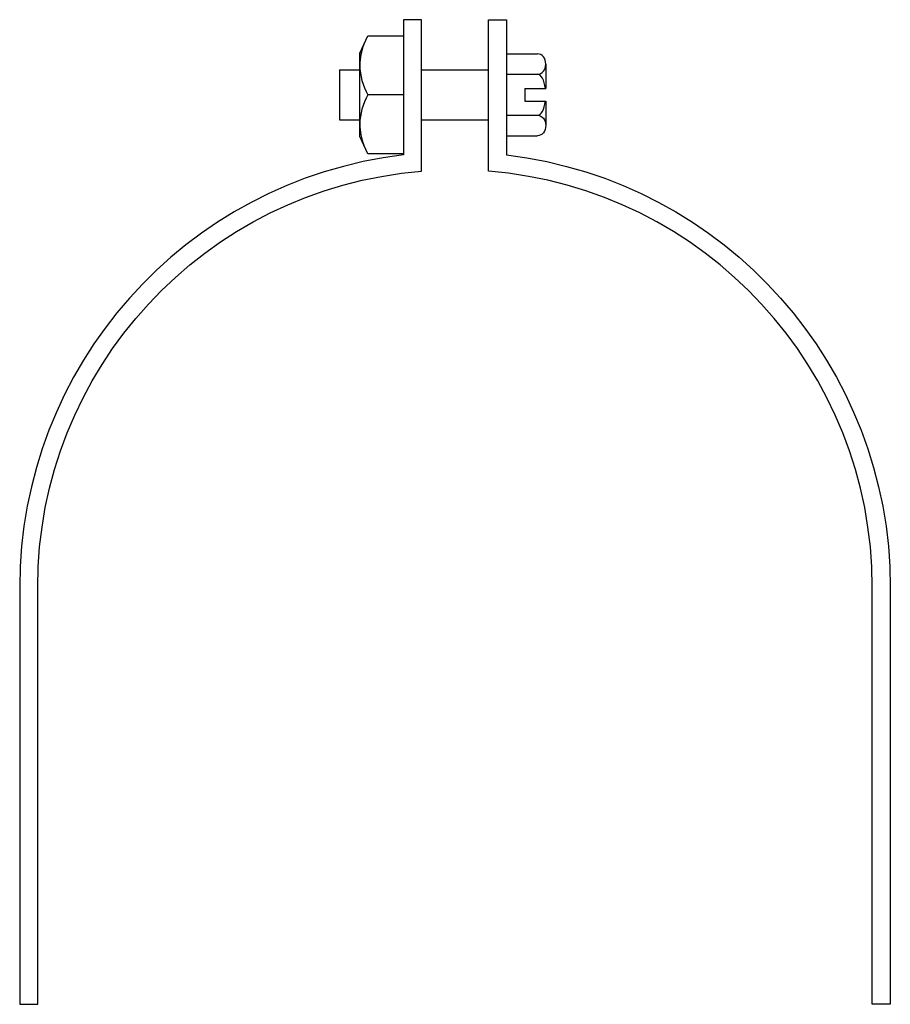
# Model space of a CAD drawing. Extents: x 11 to 205, y 30 to 250.
import ezdxf

# ---------------------------------------------------------------- set-up
doc = ezdxf.new("R2010")
doc.units = 0
doc.header["$MEASUREMENT"] = 0
doc.layers.get('0').update_dxf_attribs({"linetype": 'CONTINUOUS'})

# ---------------------------------------------------------------- blocks, each defined once
blk = doc.blocks.new('AI9-BLK1')
at = {"color": 7}
blk.add_line((4.9, 0), (-3.1, 0), dxfattribs=at)
blk.add_lwpolyline([(-3.1, -13.2), (-4.9, -9.33), (-4.9, 9.33), (-3.1, 13.2), (4.9, 13.2), (4.9, -13.2)], close=True, dxfattribs=at)
blk.add_open_spline([(-4, 11.27), (-4.56, 9.77), (-4.87, 8.2), (-4.9, 6.6), (-4.85, 4.29), (-4.23, 2.02), (-3.1, 0), (-4.23, -2.02), (-4.85, -4.29), (-4.9, -6.6), (-4.87, -8.2), (-4.56, -9.77), (-4, -11.27)], degree=3, knots=[0, 0, 0, 0, 1, 1, 1, 2, 2, 2, 3, 3, 3, 4, 4, 4, 4], dxfattribs=at)

msp = doc.modelspace()

# ---------------------------------------------------------------- linework, layer by layer
at = {"color": 7}
for p, q in [((119.45, 242.19), (119.45, 223.86)), ((119.45, 242.19), (126.39, 242.19)), ((82.12, 238.63), (86.71, 238.63)), ((82.12, 238.63), (82.12, 227.43)), ((100.48, 238.63), (115.42, 238.63)), ((128.26, 239.9), (128.26, 234.43)), ((119.45, 237.61), (126.39, 237.61)), ((123.6, 234.43), (123.6, 231.62)), ((123.6, 234.43), (128.26, 234.43)), ((123.6, 231.62), (128.26, 231.62)), ((128.26, 231.62), (128.26, 226.15)), ((82.12, 227.43), (86.71, 227.43)), ((100.48, 227.43), (115.42, 227.43)), ((119.45, 228.44), (126.39, 228.44)), ((119.45, 223.86), (126.39, 223.86))]:
    msp.add_line(p, q, dxfattribs=at)
for points, knots in [([(96.45, 249.82), (96.45, 249.82), (100.48, 249.82), (100.48, 249.82), (100.48, 249.82), (100.48, 215.93), (100.48, 215.93), (51.99, 212.04), (14.62, 171.55), (14.62, 122.9), (14.62, 122.9), (14.62, 29.58), (14.62, 29.58), (14.62, 29.58), (10.59, 29.58), (10.59, 29.58), (10.59, 29.58), (10.59, 122.9), (10.59, 122.9), (10.59, 172.22), (47.48, 213.75), (96.45, 219.58), (96.45, 219.58), (96.45, 249.82), (96.45, 249.82)], [0, 0, 0, 0, 1, 1, 1, 2, 2, 2, 3, 3, 3, 4, 4, 4, 5, 5, 5, 6, 6, 6, 7, 7, 7, 8, 8, 8, 8]), ([(119.45, 249.82), (119.45, 249.82), (115.42, 249.82), (115.42, 249.82), (115.42, 249.82), (115.42, 215.93), (115.42, 215.93), (163.91, 212.04), (201.28, 171.55), (201.28, 122.9), (201.28, 122.9), (201.28, 29.58), (201.28, 29.58), (201.28, 29.58), (205.31, 29.58), (205.31, 29.58), (205.31, 29.58), (205.31, 122.9), (205.31, 122.9), (205.31, 172.22), (168.42, 213.75), (119.45, 219.58), (119.45, 219.58), (119.45, 249.82), (119.45, 249.82)], [0, 0, 0, 0, 1, 1, 1, 2, 2, 2, 3, 3, 3, 4, 4, 4, 5, 5, 5, 6, 6, 6, 7, 7, 7, 8, 8, 8, 8]), ([(126.39, 237.61), (127.42, 237.61), (128.26, 238.64), (128.26, 239.9), (128.26, 241.17), (127.42, 242.19), (126.39, 242.19)], [0, 0, 0, 0, 1, 1, 1, 2, 2, 2, 2]), ([(126.39, 228.44), (127.42, 228.44), (128.26, 227.42), (128.26, 226.15), (128.26, 224.88), (127.42, 223.86), (126.39, 223.86)], [0, 0, 0, 0, 1, 1, 1, 2, 2, 2, 2])]:
    msp.add_open_spline(points, degree=3, knots=knots, dxfattribs=at)
for points in [[(128.17, 234.43), (127.92, 236.32), (127.2, 237.61), (126.39, 237.61)], [(126.39, 228.44), (127.2, 228.44), (127.92, 229.73), (128.17, 231.62)]]:
    msp.add_open_spline(points, degree=3, dxfattribs=at)

# ---------------------------------------------------------------- block references
msp.add_blockref('AI9-BLK1', (91.55, 233.03), dxfattribs=at)

doc.saveas('drawing.dxf')
